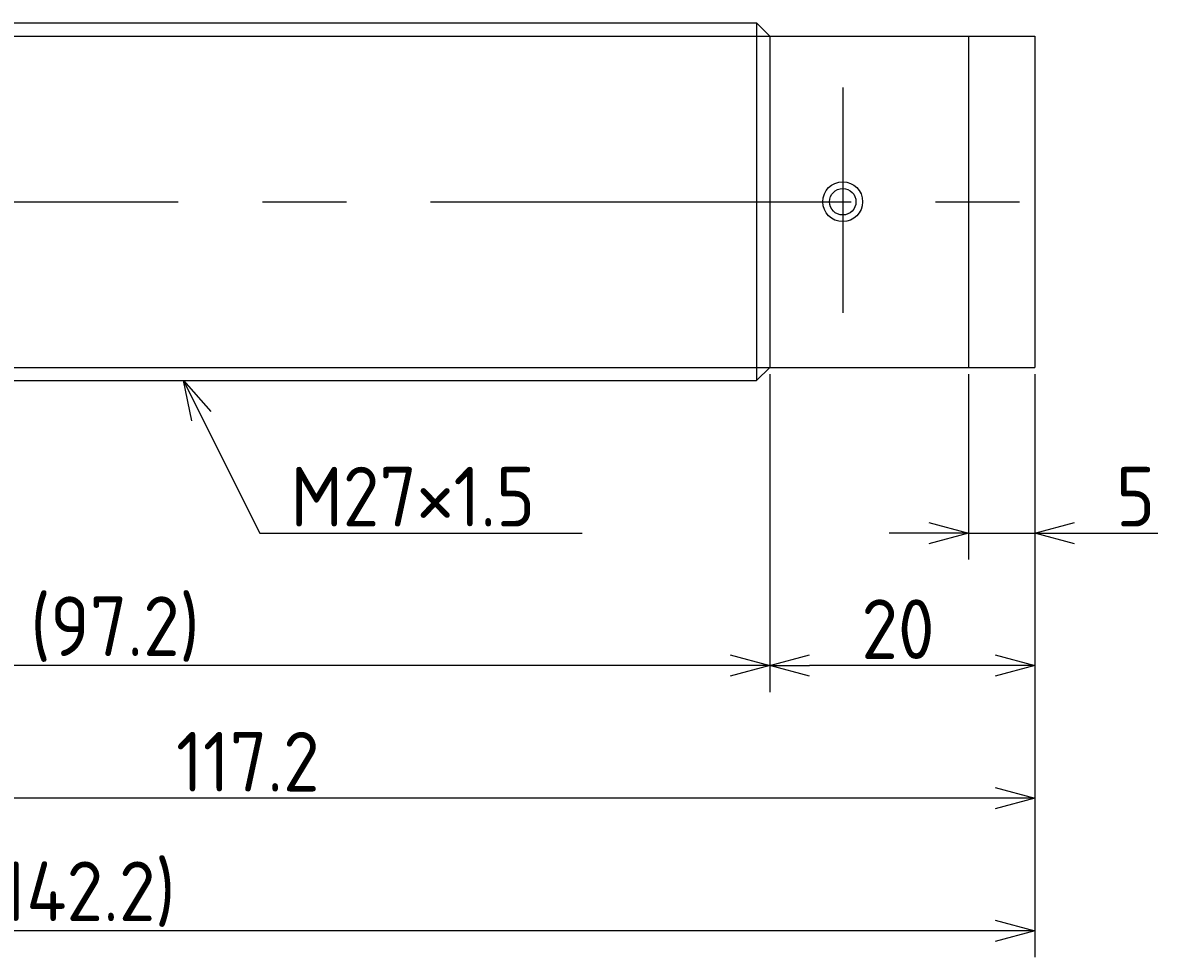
# Model space of a CAD drawing. Extents: x 50 to 367, y 128 to 208.
# Tile 3 of 3: x 281 to 367, y 128 to 198. Entities that reach past the tile are written whole.
import ezdxf

# ---------------------------------------------------------------- set-up
doc = ezdxf.new("R2010")
doc.units = 0
doc.linetypes.add('CENTER', pattern=[50.8, 31.75, -6.35, 6.35, -6.35])
doc.layers.get('0').update_dxf_attribs({"linetype": 'CONTINUOUS'})
doc.layers.get('DEFPOINTS').update_dxf_attribs({"linetype": 'CONTINUOUS'})
for name, color, linetype in [('図形', 7, 'CONTINUOUS'), ('図枠', 7, 'CONTINUOUS'), ('寸法_文字', 3, 'CONTINUOUS')]:
    doc.layers.add(name, color=color, linetype=linetype)
doc.layers.get('0').off()
doc.styles.add('DIMENSION', font='isocp.shx', dxfattribs={"bigfont": 'bigfont.shx'})
doc.dimstyles.get("Standard").update_dxf_attribs({"dimtxt": 0.18, "dimasz": 0.18, "dimexe": 0.18, "dimexo": 0.0625, "dimgap": 0.09, "dimtad": 0, "dimtih": 1, "dimtoh": 1, "dimzin": 0, "dimcen": 0.09, "dimazin": 3, "dimtfac": 1, "dimtofl": 0, "dimtmove": 0, "dimatfit": 3})

# ---------------------------------------------------------------- blocks, each defined once
blk = doc.blocks.new('_OPEN30')
at = {"color": 0, "linetype": 'BYBLOCK'}
for p, q in [((-1, 0.268), (0, 0)), ((0, 0), (-1, -0.268)), ((0, 0), (-1, 0))]:
    blk.add_line(p, q, dxfattribs=at)
blk = doc.blocks.new('*U28')
at = {"layer": '寸法_文字', "color": 3, "style": 'DIMENSION'}
blk.add_text('5', height=4.5, dxfattribs=at).set_placement((363.332, 160.5))
blk = doc.blocks.new('*D5')
at = {"layer": 'DEFPOINTS', "color": 0}
for p in [(352.2, 172.5), (357.2, 172.5), (352.2, 160)]:
    blk.add_point(p, dxfattribs=at)
at = {"layer": '寸法_文字', "color": 3}
for p, q in [((352.2, 172), (352.2, 158)), ((357.2, 172), (357.2, 158)), ((349.2, 160), (346.2, 160)), ((352.2, 160), (357.2, 160)), ((360.2, 160), (366.493, 160))]:
    blk.add_line(p, q, dxfattribs=at)
at = {"layer": '図枠'}
blk.add_blockref('*U28', (0, 0), dxfattribs=at)
at = {"layer": '寸法_文字', "color": 3, "xscale": 3, "yscale": 3, "zscale": 3}
blk.add_blockref('_OPEN30', (352.2, 160), dxfattribs=at)
at = {"layer": '寸法_文字', "color": 3, "xscale": 3, "yscale": 3, "zscale": 3, "rotation": 180}
blk.add_blockref('_OPEN30', (357.2, 160), dxfattribs=at)
blk = doc.blocks.new('*U24')
at = {"layer": '寸法_文字', "color": 3, "style": 'DIMENSION'}
blk.add_text('20', height=4.5, dxfattribs=at).set_placement((344.105, 150.5))
blk = doc.blocks.new('*D6')
at = {"layer": 'DEFPOINTS', "color": 0}
for p in [(337.2, 172.5), (357.2, 172.5), (337.2, 150)]:
    blk.add_point(p, dxfattribs=at)
at = {"layer": '寸法_文字', "color": 3}
for p, q in [((337.2, 172), (337.2, 148)), ((357.2, 172), (357.2, 148)), ((354.2, 150), (340.2, 150))]:
    blk.add_line(p, q, dxfattribs=at)
at = {"layer": '図枠'}
blk.add_blockref('*U24', (0, 0), dxfattribs=at)
at = {"layer": '寸法_文字', "color": 3, "xscale": 3, "yscale": 3, "zscale": 3, "rotation": 180}
blk.add_blockref('_OPEN30', (337.2, 150), dxfattribs=at)
at = {"layer": '寸法_文字', "color": 3, "xscale": 3, "yscale": 3, "zscale": 3}
blk.add_blockref('_OPEN30', (357.2, 150), dxfattribs=at)
blk = doc.blocks.new('*U27')
at = {"layer": '寸法_文字', "color": 3, "style": 'DIMENSION'}
blk.add_text('(97.2)', height=4.5, dxfattribs=at).set_placement((281.392, 150.725))
blk = doc.blocks.new('*D7')
at = {"layer": 'DEFPOINTS', "color": 0}
for p in [(240, 172), (337.2, 172), (240, 150)]:
    blk.add_point(p, dxfattribs=at)
at = {"layer": '寸法_文字', "color": 3}
for p, q in [((240, 171.5), (240, 148)), ((337.2, 171.5), (337.2, 148)), ((334.2, 150), (243, 150))]:
    blk.add_line(p, q, dxfattribs=at)
at = {"layer": '図枠'}
blk.add_blockref('*U27', (0, 0), dxfattribs=at)
at = {"layer": '寸法_文字', "color": 3, "xscale": 3, "yscale": 3, "zscale": 3, "rotation": 180}
blk.add_blockref('_OPEN30', (240, 150), dxfattribs=at)
at = {"layer": '寸法_文字', "color": 3, "xscale": 3, "yscale": 3, "zscale": 3}
blk.add_blockref('_OPEN30', (337.2, 150), dxfattribs=at)
blk = doc.blocks.new('*U26')
at = {"layer": '寸法_文字', "color": 3, "style": 'DIMENSION'}
blk.add_text('117.2', height=4.5, dxfattribs=at).set_placement((292.39, 140.5))
blk = doc.blocks.new('*D8')
at = {"layer": 'DEFPOINTS', "color": 0}
for p in [(240, 172.5), (357.2, 172), (240, 140)]:
    blk.add_point(p, dxfattribs=at)
at = {"layer": '寸法_文字', "color": 3}
for p, q in [((240, 172), (240, 138)), ((357.2, 171.5), (357.2, 138)), ((354.2, 140), (243, 140))]:
    blk.add_line(p, q, dxfattribs=at)
at = {"layer": '図枠'}
blk.add_blockref('*U26', (0, 0), dxfattribs=at)
at = {"layer": '寸法_文字', "color": 3, "xscale": 3, "yscale": 3, "zscale": 3, "rotation": 180}
blk.add_blockref('_OPEN30', (240, 140), dxfattribs=at)
at = {"layer": '寸法_文字', "color": 3, "xscale": 3, "yscale": 3, "zscale": 3}
blk.add_blockref('_OPEN30', (357.2, 140), dxfattribs=at)
blk = doc.blocks.new('*U25')
at = {"layer": '寸法_文字', "color": 3, "style": 'DIMENSION'}
blk.add_text('(142.2)', height=4.5, dxfattribs=at).set_placement((277.55, 130.725))
blk = doc.blocks.new('*D10')
at = {"layer": 'DEFPOINTS', "color": 0}
for p in [(215, 180.5), (357.2, 172.5), (215, 130)]:
    blk.add_point(p, dxfattribs=at)
at = {"layer": '寸法_文字', "color": 3}
for p, q in [((215, 180), (215, 128)), ((357.2, 172), (357.2, 128)), ((354.2, 130), (218, 130))]:
    blk.add_line(p, q, dxfattribs=at)
at = {"layer": '図枠'}
blk.add_blockref('*U25', (0, 0), dxfattribs=at)
at = {"layer": '寸法_文字', "color": 3, "xscale": 3, "yscale": 3, "zscale": 3, "rotation": 180}
blk.add_blockref('_OPEN30', (215, 130), dxfattribs=at)
at = {"layer": '寸法_文字', "color": 3, "xscale": 3, "yscale": 3, "zscale": 3}
blk.add_blockref('_OPEN30', (357.2, 130), dxfattribs=at)
blk = doc.blocks.new('*U15')
at = {"layer": '寸法_文字'}
blk.add_lwpolyline([(294.292, 168.817), (298.7, 160), (301.2, 160), (323.036, 160)], dxfattribs=at)
at = {"layer": '寸法_文字', "xscale": 3, "yscale": 3, "zscale": 3, "rotation": 116.5650511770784}
blk.add_blockref('_OPEN30', (292.95, 171.5), dxfattribs=at)
blk = doc.blocks.new('*U16')
at = {"layer": '寸法_文字', "style": 'DIMENSION'}
blk.add_text('M27×1.5', height=4.5, dxfattribs=at).set_placement((301.025, 160.5))

msp = doc.modelspace()

# ---------------------------------------------------------------- linework, layer by layer
at = {"layer": '図形'}
for p, q in [((241, 198.5), (336.2, 198.5)), ((336.2, 198.5), (336.2, 171.5)), ((337.2, 197.5), (336.2, 198.5)), ((337.2, 197.5), (337.2, 172.5)), ((337.2, 197.5), (352.2, 197.5)), ((352.2, 197.5), (352.2, 172.5)), ((352.2, 197.5), (357.2, 197.5)), ((357.2, 197.5), (357.2, 172.5)), ((337.2, 172.5), (336.2, 171.5)), ((337.2, 172.5), (352.2, 172.5)), ((352.2, 172.5), (357.2, 172.5)), ((241.004, 171.5), (336.2, 171.5))]:
    msp.add_line(p, q, dxfattribs=at)
at = {"layer": '図形', "color": 3}
for p, q in [((240, 197.5), (337.2, 197.5)), ((240, 172.5), (337.2, 172.5))]:
    msp.add_line(p, q, dxfattribs=at)
at = {"layer": '図形', "color": 3, "linetype": 'CENTER'}
for p, q in [((342.7, 193.622), (342.7, 176.607)), ((210, 185), (360, 185))]:
    msp.add_line(p, q, dxfattribs=at)
at = {"layer": '図形'}
for radius in [1.5, 1]:
    msp.add_circle((342.7, 185), radius, dxfattribs=at)

# ---------------------------------------------------------------- block references
at = {"layer": '図枠'}
for name in ['*U15', '*U16']:
    msp.add_blockref(name, (0, 0), dxfattribs=at)

# ---------------------------------------------------------------- dimensions: what is measured, and where the dimension line sits
at = {"layer": '寸法_文字'}
for base, p1, p2, picture, middle in [((215, 130), (357.2, 172.5), (215, 180.5), '*D10', (286.1, 130)), ((240, 150), (337.2, 172), (240, 172), '*D7', (288.6, 150))]:
    dim = msp.add_linear_dim(base=base, p1=p1, p2=p2, text='(<>)', dimstyle='Standard', dxfattribs=at)
    dim.commit()
    dim.dimension.update_dxf_attribs({"geometry": picture, "text_midpoint": middle, "dimtype": 128})
for base, p1, p2, picture, middle in [((240, 140), (357.2, 172), (240, 172.5), '*D8', (298.6, 140)), ((337.2, 150), (357.2, 172.5), (337.2, 172.5), '*D6', (347.2, 150)), ((352.2, 160), (357.2, 172.5), (352.2, 172.5), '*D5', (365, 160))]:
    dim = msp.add_linear_dim(base=base, p1=p1, p2=p2, dimstyle='Standard', dxfattribs=at)
    dim.commit()
    dim.dimension.update_dxf_attribs({"geometry": picture, "text_midpoint": middle, "dimtype": 128})

doc.saveas('drawing.dxf')
